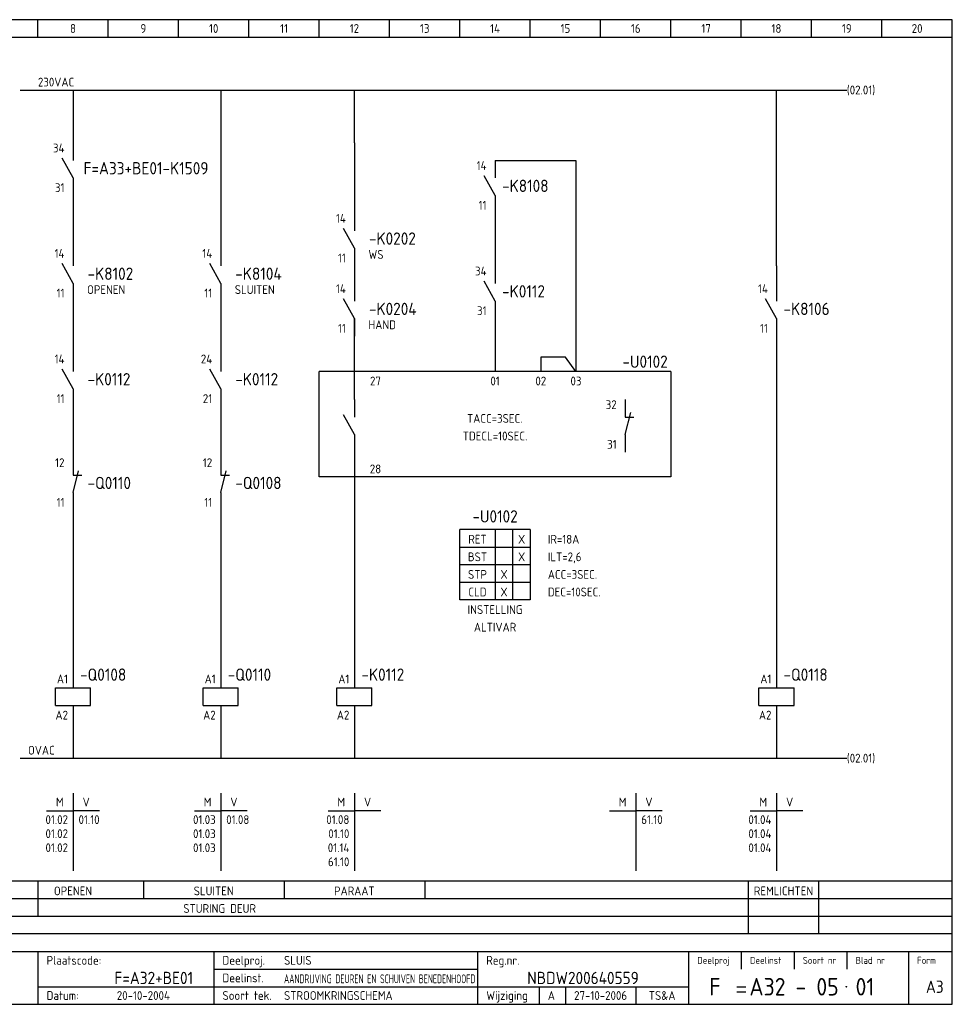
# Model space of a CAD drawing. Extents: x 10 to 410, y 10 to 290.
# Tile 2 of 2: x 145 to 410, y 10 to 290. Entities that reach past the tile are written whole.
import ezdxf
from ezdxf.enums import TextEntityAlignment as Align

# ---------------------------------------------------------------- set-up
doc = ezdxf.new("R2010")
doc.units = 0
doc.header["$MEASUREMENT"] = 0
doc.header["$PDMODE"] = 1
for name, color, linetype in [('0-25', 7, 'CONTINUOUS'), ('0-35', 2, 'CONTINUOUS'), ('0-50', 3, 'CONTINUOUS'), ('B-25', 7, 'CONTINUOUS'), ('B-35', 2, 'CONTINUOUS'), ('S-25', 7, 'CONTINUOUS')]:
    doc.layers.add(name, color=color, linetype=linetype)
doc.styles.add('ISO', font='iso.shx')
doc.styles.get("Standard").update_dxf_attribs({"font": 'iso.shx'})

# ---------------------------------------------------------------- blocks, each defined once
blk = doc.blocks.new('KADERA3')
at = {"layer": '0-25'}
for p, q in [((150, 285), (150, 290)), ((170, 285), (170, 290)), ((190, 285), (190, 290)), ((210, 285), (210, 290)), ((230, 285), (230, 290)), ((250, 285), (250, 290)), ((270, 285), (270, 290)), ((290, 285), (290, 290)), ((310, 285), (310, 290)), ((330, 285), (330, 290)), ((350, 285), (350, 290)), ((370, 285), (370, 290)), ((390, 285), (390, 290)), ((10, 285), (410, 285)), ((410, 45), (10, 45)), ((410, 40), (10, 40)), ((410, 35), (10, 35)), ((410, 30), (10, 30)), ((350, 25), (350, 20)), ((365, 25), (365, 20)), ((380, 25), (380, 20)), ((200, 20), (275, 20)), ((150, 15), (335, 15)), ((292.5, 15), (292.5, 10)), ((300, 15), (300, 10)), ((320, 15), (320, 10))]:
    blk.add_line(p, q, dxfattribs=at)
at = {"layer": '0-35'}
for p, q in [((150, 25), (150, 10)), ((200, 25), (200, 10)), ((275, 25), (275, 10)), ((335, 25), (335, 10)), ((397.5, 25), (397.5, 10))]:
    blk.add_line(p, q, dxfattribs=at)
at = {"layer": '0-50'}
for p, q in [((10, 25), (410, 25)), ((348.75, 15), (351.25, 15)), ((348.75, 13.5), (351.25, 13.5))]:
    blk.add_line(p, q, dxfattribs=at)
blk.add_lwpolyline([(10, 10), (410, 10), (410, 290), (10, 290)], close=True, dxfattribs=at)
at = {"layer": '0-50', "const_width": 0.25}
blk.add_lwpolyline([(379.75, 15, 1), (380, 15, 1)], format="xyb", close=True, dxfattribs=at)
at = {"layer": '0-25', "style": 'ISO'}
for s, height, p in [('Plaatscode:', 2.5, (152.5, 22.5)), ('Deelproj.', 2.5, (202.5, 22.5)), ('Reg.nr.', 2.5, (277.5, 22.5)), ('Deelproj', 2, (337.5, 22.5)), ('Deelinst', 2, (352.5, 22.5)), ('Soort nr', 2, (367.5, 22.5)), ('Blad nr', 2, (382.5, 22.5)), ('Form', 2, (400, 22.5)), ('Deelinst.', 2.5, (202.5, 17.5)), ('Datum:', 2.5, (152.5, 12.5)), ('Soort tek.', 2.5, (202.5, 12.5)), ('Wijziging', 2.5, (277.5, 12.5))]:
    blk.add_text(s, height=height, dxfattribs=at).set_placement(p, align=Align.MIDDLE_LEFT)
for tag, p in [('STR1', (20, 287.5)), ('STR2', (40, 287.5)), ('STR3', (60, 287.5)), ('STR4', (80, 287.5)), ('STR5', (100, 287.5)), ('STR6', (120, 287.5)), ('STR7', (140, 287.5)), ('STR8', (160, 287.5)), ('STR9', (180, 287.5)), ('STR10', (200, 287.5)), ('STR11', (220, 287.5)), ('STR12', (240, 287.5)), ('STR13', (260, 287.5)), ('STR14', (280, 287.5)), ('STR15', (300, 287.5)), ('STR16', (320, 287.5)), ('STR17', (340, 287.5)), ('STR18', (360, 287.5)), ('STR19', (380, 287.5)), ('STR20', (400, 287.5)), ('W', (180, 12.5)), ('Z', (310, 12.5)), ('Y', (327.5, 12.5))]:
    blk.add_attdef(tag, text='', height=2.5, dxfattribs=at).set_placement(p, align=Align.MIDDLE)
for tag, p in [('N', (220, 22.5)), ('B', (92.5, 17.5)), ('P', (220, 17.5)), ('C', (92.5, 12.5)), ('U', (220, 12.5)), ('REV', (295, 12.5))]:
    blk.add_attdef(tag, text='', height=2.5, dxfattribs=at).set_placement(p, align=Align.MIDDLE_LEFT)
at = {"layer": '0-35', "style": 'ISO'}
blk.add_attdef('RNR', text='', height=3.5, dxfattribs=at).set_placement((305, 17.5), align=Align.MIDDLE)
for tag, p in [('X', (178.5, 17.5)), ('FORM', (402.5, 15))]:
    blk.add_attdef(tag, text='', height=3.5, dxfattribs=at).set_placement(p, align=Align.MIDDLE_LEFT)
at = {"layer": '0-50', "style": 'ISO'}
for tag, p in [('M', (342.5, 15)), ('O', (365, 15))]:
    blk.add_attdef(tag, text='', height=5, dxfattribs=at).set_placement(p, align=Align.MIDDLE)
blk.add_attdef('Q', text='', height=5, dxfattribs=at).set_placement((382.5, 15), align=Align.MIDDLE_LEFT)
blk = doc.blocks.new('0034')
at = {"layer": 'S-25'}
for p, q in [((0, 0), (0, -5)), ((0, -10), (-3.12, -4.38)), ((0, -10), (0, -15))]:
    blk.add_line(p, q, dxfattribs=at)
at = {"layer": 'B-25'}
for tag, p in [('KN1', (-2.43, -2.73)), ('KN2', (-2.43, -14.01))]:
    blk.add_attdef(tag, text='', height=2.5, dxfattribs=at).set_placement(p, align=Align.RIGHT)
blk.add_attdef('OM1', (4, -13.01), '', height=2.5, dxfattribs=at)
at = {"layer": 'B-35'}
blk.add_attdef('KT', (4.14, -8.99), '', height=3.5, dxfattribs=at)
blk = doc.blocks.new('0055')
at = {"layer": 'S-25'}
for p, q in [((0, 0), (0, -5)), ((0, -10), (1.56, -3.75)), ((0, -5), (2.5, -5)), ((0, -10), (0, -15))]:
    blk.add_line(p, q, dxfattribs=at)
at = {"layer": 'B-25'}
for tag, p in [('KN1', (-2.43, -2.73)), ('KN2', (-2.43, -14.01))]:
    blk.add_attdef(tag, text='', height=2.5, dxfattribs=at).set_placement(p, align=Align.RIGHT)
blk.add_attdef('OM1', (4, -13.01), '', height=2.5, dxfattribs=at)
at = {"layer": 'B-35'}
blk.add_attdef('KT', (4.14, -8.99), '', height=3.5, dxfattribs=at)
blk = doc.blocks.new('0059')
at = {"layer": 'S-25'}
for p, q in [((0, 0), (0, -5)), ((-5, -5), (5, -5)), ((-5, -10), (-5, -5)), ((5, -10), (5, -5)), ((-5, -10), (5, -10)), ((0, -10), (0, -15))]:
    blk.add_line(p, q, dxfattribs=at)
at = {"layer": 'B-25'}
for tag, p in [('KN1', (-1.43, -3.73)), ('KN2', (-1.43, -14.01))]:
    blk.add_attdef(tag, text='', height=2.5, dxfattribs=at).set_placement(p, align=Align.RIGHT)
at = {"layer": 'B-35'}
blk.add_attdef('KT', (7.14, -8.99), '', height=3.5, dxfattribs=at)
blk = doc.blocks.new('0060')
at = {"layer": 'S-25'}
for p, q in [((0, 0), (0, -22)), ((-7.5, -5), (0, -5)), ((7.5, -5), (0, -5))]:
    blk.add_line(p, q, dxfattribs=at)
at = {"layer": 'B-25', "style": 'ISO'}
blk.add_text('M', height=2.5, dxfattribs=at).set_placement((-3.75, -2.5), align=Align.MIDDLE_CENTER)
blk.add_text('V', height=2.5, dxfattribs=at).set_placement((3.75, -2.5), align=Align.MIDDLE)
at = {"layer": 'B-25'}
for tag, p in [('M1', (-1.43, -8.73)), ('M2', (-1.43, -12.73)), ('M3', (-1.43, -16.73)), ('M4', (-1.43, -20.73))]:
    blk.add_attdef(tag, text='', height=2.5, dxfattribs=at).set_placement(p, align=Align.RIGHT)
for tag, p in [('V1', (1.57, -8.73)), ('V2', (1.57, -12.73)), ('V3', (1.57, -16.73)), ('V4', (1.57, -20.73))]:
    blk.add_attdef(tag, p, '', height=2.5, dxfattribs=at)

msp = doc.modelspace()

# ---------------------------------------------------------------- linework, layer by layer
at = {"layer": 'S-25'}
for p, q in [((145, 270), (380, 270)), ((145, 270), (195, 270)), ((160, 270), (160, 250)), ((202, 270), (202, 220)), ((240, 255), (240, 270)), ((360, 220), (360, 270)), ((240, 255), (240, 230)), ((280, 250), (280, 245)), ((280, 250), (303, 250)), ((303, 250), (303, 190)), ((160, 245), (160, 220)), ((280, 235), (280, 217.5)), ((240, 220), (240, 215)), ((360, 220), (360, 210)), ((160, 210), (160, 190)), ((202, 210), (202, 195)), ((240, 182), (240, 205)), ((280, 205), (280, 190)), ((360, 200), (360, 105)), ((300, 194), (293, 194)), ((293, 194), (293, 190)), ((303, 190), (300, 194)), ((330, 190), (230, 190)), ((230, 160), (230, 190)), ((330, 190), (330, 160)), ((160, 180), (160, 163)), ((202, 180), (202, 162.5)), ((240, 167), (240, 105)), ((330, 160), (230, 160)), ((160, 150.5), (160, 105)), ((202, 150.5), (202, 105)), ((270, 125), (270, 145)), ((280, 145), (270, 145)), ((280, 145), (280, 125)), ((290, 145), (280, 145)), ((285, 145), (285, 125)), ((290, 145), (290, 125)), ((270, 140), (290, 140)), ((290, 135), (270, 135)), ((270, 130), (290, 130)), ((280, 125), (270, 125)), ((290, 125), (280, 125)), ((160, 90), (160, 80)), ((202, 90), (202, 80)), ((240, 90), (240, 80)), ((360, 90), (360, 80)), ((145, 80), (380, 80)), ((150, 45), (150, 35)), ((180, 45), (180, 40)), ((220, 45), (220, 40)), ((260, 45), (260, 40)), ((352, 45), (352, 30)), ((372, 45), (372, 30))]:
    msp.add_line(p, q, dxfattribs=at)
msp.add_point((180, 50), dxfattribs=at)
msp.add_point((180, 50), dxfattribs=at)

# ---------------------------------------------------------------- block references
at = {"layer": '0-25'}
msp.add_blockref('0055', (317, 182), dxfattribs=at).add_auto_attribs({'KN1': '32', 'KN2': '31'})
at = {"layer": 'S-25'}
ref = msp.add_blockref('KADERA3', (0, 0), dxfattribs=at)
ref.add_attrib('N', 'SLUIS', dxfattribs={"layer": '0-25', "height": 2.5, "style": 'ISO'}).set_placement((220, 22.5), align=Align.MIDDLE_LEFT)
ref.add_attrib('U', 'STROOMKRINGSCHEMA', dxfattribs={"layer": '0-25', "height": 2.5, "style": 'ISO'}).set_placement((220, 12.5), align=Align.MIDDLE_LEFT)
ref.add_attrib('M', 'F', dxfattribs={"layer": '0-50', "height": 5, "style": 'ISO'}).set_placement((342.5, 15), align=Align.MIDDLE)
ref.add_attrib('O', 'A32 - 05', dxfattribs={"layer": '0-50', "height": 5, "style": 'ISO'}).set_placement((365, 15), align=Align.MIDDLE)
ref.add_attrib('Q', '01', dxfattribs={"layer": '0-50', "height": 5, "style": 'ISO'}).set_placement((382.5, 15), align=Align.MIDDLE_LEFT)
ref.add_attrib('X', 'F=A32+BE01', dxfattribs={"layer": '0-35', "height": 3.5, "style": 'ISO'}).set_placement((171.77, 17.5), align=Align.MIDDLE_LEFT)
ref.add_attrib('RNR', 'NBDW200640559', dxfattribs={"layer": '0-35', "height": 3.5, "style": 'ISO'}).set_placement((305, 17.5), align=Align.MIDDLE)
ref.add_attrib('W', '20-10-2004', dxfattribs={"layer": '0-25', "height": 2.5, "style": 'ISO'}).set_placement((180, 12.5), align=Align.MIDDLE)
ref.add_attrib('FORM', 'A3', dxfattribs={"layer": '0-35', "height": 3.5, "style": 'ISO'}).set_placement((402.5, 15), align=Align.MIDDLE_LEFT)
ref.add_attrib('REV', 'A', dxfattribs={"layer": '0-25', "height": 2.5, "style": 'ISO'}).set_placement((295, 12.5), align=Align.MIDDLE_LEFT)
ref.add_attrib('Z', '27-10-2006', dxfattribs={"layer": '0-25', "height": 2.5, "style": 'ISO'}).set_placement((310, 12.5), align=Align.MIDDLE)
ref.add_attrib('Y', 'TS&A', dxfattribs={"layer": '0-25', "height": 2.5, "style": 'ISO'}).set_placement((327.5, 12.5), align=Align.MIDDLE)
ref.add_attrib('STR8', '8', dxfattribs={"layer": '0-25', "height": 2.5, "style": 'ISO'}).set_placement((160, 287.5), align=Align.MIDDLE)
ref.add_attrib('STR9', '9', dxfattribs={"layer": '0-25', "height": 2.5, "style": 'ISO'}).set_placement((180, 287.5), align=Align.MIDDLE)
ref.add_attrib('STR10', '10', dxfattribs={"layer": '0-25', "height": 2.5, "style": 'ISO'}).set_placement((200, 287.5), align=Align.MIDDLE)
ref.add_attrib('STR11', '11', dxfattribs={"layer": '0-25', "height": 2.5, "style": 'ISO'}).set_placement((220, 287.5), align=Align.MIDDLE)
ref.add_attrib('STR12', '12', dxfattribs={"layer": '0-25', "height": 2.5, "style": 'ISO'}).set_placement((240, 287.5), align=Align.MIDDLE)
ref.add_attrib('STR13', '13', dxfattribs={"layer": '0-25', "height": 2.5, "style": 'ISO'}).set_placement((260, 287.5), align=Align.MIDDLE)
ref.add_attrib('STR14', '14', dxfattribs={"layer": '0-25', "height": 2.5, "style": 'ISO'}).set_placement((280, 287.5), align=Align.MIDDLE)
ref.add_attrib('STR15', '15', dxfattribs={"layer": '0-25', "height": 2.5, "style": 'ISO'}).set_placement((300, 287.5), align=Align.MIDDLE)
ref.add_attrib('STR16', '16', dxfattribs={"layer": '0-25', "height": 2.5, "style": 'ISO'}).set_placement((320, 287.5), align=Align.MIDDLE)
ref.add_attrib('STR17', '17', dxfattribs={"layer": '0-25', "height": 2.5, "style": 'ISO'}).set_placement((340, 287.5), align=Align.MIDDLE)
ref.add_attrib('STR18', '18', dxfattribs={"layer": '0-25', "height": 2.5, "style": 'ISO'}).set_placement((360, 287.5), align=Align.MIDDLE)
ref.add_attrib('STR19', '19', dxfattribs={"layer": '0-25', "height": 2.5, "style": 'ISO'}).set_placement((380, 287.5), align=Align.MIDDLE)
ref.add_attrib('STR20', '20', dxfattribs={"layer": '0-25', "height": 2.5, "style": 'ISO'}).set_placement((400, 287.5), align=Align.MIDDLE)
ref = msp.add_blockref('0034', (160, 255), dxfattribs=at)
ref.add_attrib('KT', 'F=A33+BE01-K1509', (163, 246.01), dxfattribs={"layer": 'B-35', "height": 3.5})
ref.add_attrib('KN1', '34', dxfattribs={"layer": 'B-25', "height": 2.5}).set_placement((157.57, 252.27), align=Align.RIGHT)
ref.add_attrib('KN2', '31', dxfattribs={"layer": 'B-25', "height": 2.5}).set_placement((157.57, 240.99), align=Align.RIGHT)
ref = msp.add_blockref('0034', (280, 250), dxfattribs=at)
ref.add_attrib('KT', '-K8108', (282, 241), dxfattribs={"layer": 'B-35', "height": 3.5})
ref.add_attrib('KN1', '14', dxfattribs={"layer": 'B-25', "height": 2.5}).set_placement((277.57, 247.27), align=Align.RIGHT)
ref.add_attrib('KN2', '11', dxfattribs={"layer": 'B-25', "height": 2.5}).set_placement((277.57, 235.99), align=Align.RIGHT)
for name, p, values in [('0034', (240, 235), {'KT': '-K0202', 'OM1': 'WS', 'KN1': '14', 'KN2': '11'}), ('0034', (160, 225), {'KT': '-K8102', 'OM1': 'OPENEN', 'KN1': '14', 'KN2': '11'}), ('0034', (202, 225), {'KT': '-K8104', 'OM1': 'SLUITEN', 'KN1': '14', 'KN2': '11'}), ('0034', (240, 215), {'KT': '-K0204', 'OM1': 'HAND', 'KN1': '14', 'KN2': '11'}), ('0034', (160, 195), {'KT': '-K0112', 'KN1': '14', 'KN2': '11'}), ('0034', (202, 195), {'KT': '-K0112', 'KN1': '24', 'KN2': '21'}), ('0055', (160, 165.5), {'KT': '-Q0110', 'KN1': '12', 'KN2': '11'}), ('0055', (202, 165.5), {'KT': '-Q0108', 'KN1': '12', 'KN2': '11'}), ('0060', (160, 70), {'V1': '01.10', 'M1': '01.02', 'M2': '01.02', 'M3': '01.02'}), ('0060', (202, 70), {'V1': '01.08', 'M1': '01.03', 'M2': '01.03', 'M3': '01.03'}), ('0060', (240, 70), {'M1': '01.08', 'M2': '01.10', 'M3': '01.14', 'M4': '61.10'}), ('0060', (320, 70), {'V1': '61.10'}), ('0060', (360, 70), {'M1': '01.04', 'M2': '01.04', 'M3': '01.04'})]:
    msp.add_blockref(name, p, dxfattribs=at).add_auto_attribs(values)
ref = msp.add_blockref('0034', (280, 220), dxfattribs=at)
ref.add_attrib('KT', '-K0112', (282, 211), dxfattribs={"layer": 'B-35', "height": 3.5})
ref.add_attrib('KN1', '34', dxfattribs={"layer": 'B-25', "height": 2.5}).set_placement((277.57, 217.27), align=Align.RIGHT)
ref.add_attrib('KN2', '31', dxfattribs={"layer": 'B-25', "height": 2.5}).set_placement((277.57, 205.99), align=Align.RIGHT)
ref = msp.add_blockref('0034', (360, 215), dxfattribs=at)
ref.add_attrib('KT', '-K8106', (362, 206.01), dxfattribs={"layer": 'B-35', "height": 3.5})
ref.add_attrib('KN1', '14', dxfattribs={"layer": 'B-25', "height": 2.5}).set_placement((357.57, 212.27), align=Align.RIGHT)
ref.add_attrib('KN2', '11', dxfattribs={"layer": 'B-25', "height": 2.5}).set_placement((357.57, 200.99), align=Align.RIGHT)
msp.add_blockref('0034', (240, 182), dxfattribs=at)
ref = msp.add_blockref('0059', (160, 105), dxfattribs=at)
ref.add_attrib('KT', '-Q0108', (162, 102), dxfattribs={"layer": 'B-35', "height": 3.5})
ref.add_attrib('KN1', 'A1', dxfattribs={"layer": 'B-25', "height": 2.5}).set_placement((158.57, 101.27), align=Align.RIGHT)
ref.add_attrib('KN2', 'A2', dxfattribs={"layer": 'B-25', "height": 2.5}).set_placement((158.57, 90.99), align=Align.RIGHT)
ref = msp.add_blockref('0059', (202, 105), dxfattribs=at)
ref.add_attrib('KT', '-Q0110', (204, 102), dxfattribs={"layer": 'B-35', "height": 3.5})
ref.add_attrib('KN1', 'A1', dxfattribs={"layer": 'B-25', "height": 2.5}).set_placement((200.57, 101.27), align=Align.RIGHT)
ref.add_attrib('KN2', 'A2', dxfattribs={"layer": 'B-25', "height": 2.5}).set_placement((200.57, 90.99), align=Align.RIGHT)
ref = msp.add_blockref('0059', (240, 105), dxfattribs=at)
ref.add_attrib('KT', '-K0112', (242, 102), dxfattribs={"layer": 'B-35', "height": 3.5})
ref.add_attrib('KN1', 'A1', dxfattribs={"layer": 'B-25', "height": 2.5}).set_placement((238.57, 101.27), align=Align.RIGHT)
ref.add_attrib('KN2', 'A2', dxfattribs={"layer": 'B-25', "height": 2.5}).set_placement((238.57, 90.99), align=Align.RIGHT)
ref = msp.add_blockref('0059', (360, 105), dxfattribs=at)
ref.add_attrib('KT', '-Q0118', (362, 102), dxfattribs={"layer": 'B-35', "height": 3.5})
ref.add_attrib('KN1', 'A1', dxfattribs={"layer": 'B-25', "height": 2.5}).set_placement((358.57, 101.27), align=Align.RIGHT)
ref.add_attrib('KN2', 'A2', dxfattribs={"layer": 'B-25', "height": 2.5}).set_placement((358.57, 90.99), align=Align.RIGHT)

# ---------------------------------------------------------------- texts
at = {"layer": 'B-25', "style": 'ISO'}
for s, p in [('230VAC', (155.18, 271)), ('27', (246, 186)), ('01', (280, 186)), ('02', (293, 186)), ('03', (303, 186)), ('TACC=3SEC.', (279.91, 175.36)), ('TDECL=10SEC.', (280, 170.36)), ('28', (246, 161)), ('RET', (275, 141)), ('X', (287.55, 141)), ('BST', (275, 136)), ('X', (287.55, 136)), ('STP', (275, 131)), ('X', (282.55, 131)), ('CLD', (275, 126)), ('X', (282.55, 126)), ('INSTELLING', (280, 121)), ('ALTIVAR', (280, 116)), ('OVAC', (151, 81)), ('OPENEN', (160, 41)), ('SLUITEN', (200, 41)), ('PARAAT', (240, 41)), ('REMLICHTEN', (362, 41)), ('STURING DEUR', (201.69, 36))]:
    msp.add_text(s, height=2.5, dxfattribs=at).set_placement(p, align=Align.CENTER)
for p in [(380, 270), (380, 80)]:
    msp.add_text('(02.01)', height=2.5, dxfattribs=at).set_placement(p, align=Align.MIDDLE_LEFT)
for s, p in [('IR=18A', (295, 141)), ('ILT=2,6', (295, 136)), ('ACC=3SEC.', (295, 131)), ('DEC=10SEC.', (295, 126))]:
    msp.add_text(s, height=2.5, dxfattribs=at).set_placement(p)
at = {"layer": 'B-25', "style": 'ISO', "width": 0.767412}
msp.add_text('AANDRIJVING DEUREN EN SCHUIVEN BENEDENHOOFD', height=2.5, dxfattribs=at).set_placement((220, 16), (274.4, 16), align=Align.FIT)
at = {"layer": 'B-35', "style": 'ISO'}
for p in [(322.65, 191), (280, 147)]:
    msp.add_text('-U0102', height=3.5, dxfattribs=at).set_placement(p, align=Align.CENTER)

doc.saveas('drawing.dxf')
